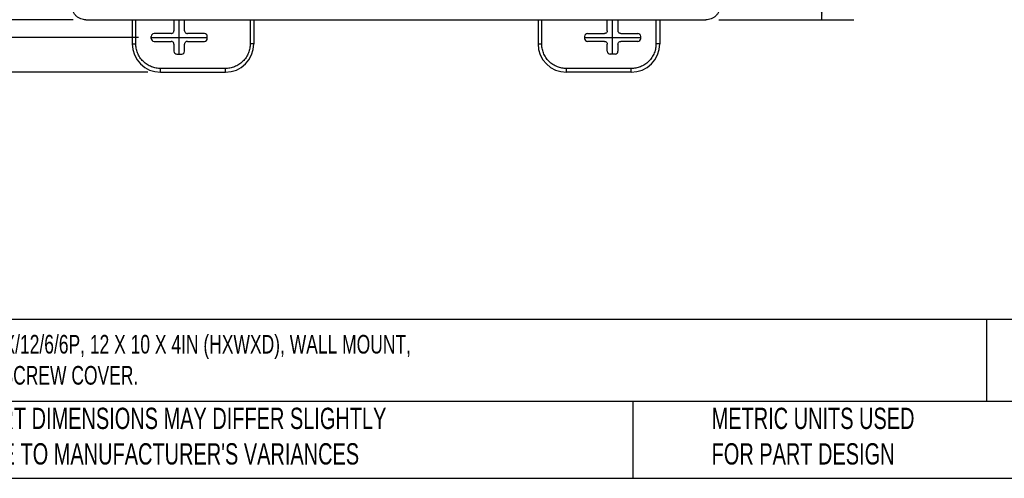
# Model space of a CAD drawing. Header units: inches. Extents: x 1.1 to 48.4, y 1.1 to 37.1.
# Tile 2 of 22: x 10.6 to 27.9, y 1.1 to 9.2. Entities that reach past the tile are written whole.
import ezdxf

# ---------------------------------------------------------------- set-up
doc = ezdxf.new("R2010")
doc.units = ezdxf.units.IN
doc.header["$LTSCALE"] = 4.5
doc.header["$MEASUREMENT"] = 0
doc.linetypes.add('CENTERX2', pattern=[0.8, 0.5, -0.1, 0.1, -0.1])
doc.layers.add('CENTER', color=40, linetype='CENTERX2')
doc.layers.add('DIMENSIONS', color=140, linetype='Continuous', lineweight=25)
doc.layers.add('TEXT', color=140, linetype='Continuous', lineweight=25)
doc.styles.add('SLDTEXTSTYLE0', font='TXT', dxfattribs={"width": 0.7})
doc.dimstyles.new('SLDDIMSTYLE0', dxfattribs={"dimtxt": 0.382324, "dimasz": 0.585, "dimexe": 0, "dimexo": 0.0625, "dimgap": 0.095581, "dimtad": 0, "dimtih": 1, "dimtoh": 1, "dimrnd": 1e-09, "dimzin": 12, "dimdsep": 46, "dimtxsty": 'SLDTEXTSTYLE0', "dimsah": 1, "dimcen": 0.09, "dimadec": 0, "dimazin": 3, "dimtfac": 1, "dimtofl": 0, "dimtmove": 0, "dimatfit": 3, "dimfxl": 0, "dimfrac": 2, "dimtolj": 1, "dimtzin": 12, "dimarcsym": 0})
doc.dimstyles.new('SLDDIMSTYLE2', dxfattribs={"dimtxt": 0.382324, "dimasz": 0.585, "dimexe": 0, "dimexo": 0.0625, "dimgap": 0.095581, "dimtad": 0, "dimtih": 1, "dimtoh": 1, "dimrnd": 1e-09, "dimzin": 4, "dimdsep": 46, "dimtxsty": 'SLDTEXTSTYLE0', "dimsah": 1, "dimcen": 0.09, "dimadec": 0, "dimazin": 1, "dimtfac": 1, "dimtofl": 0, "dimtmove": 0, "dimatfit": 3, "dimfxl": 0, "dimfrac": 2, "dimtolj": 1, "dimtzin": 12, "dimarcsym": 0})

# ---------------------------------------------------------------- blocks, each defined once
blk = doc.blocks.new('_D_4')
at = {"layer": 'DIMENSIONS'}
for p, q in [((12.677, 22.913), (6.396, 22.913)), ((6.959, 22.913), (6.959, 16.008)), ((6.231, 15.315), (6.103, 15.315)), ((6.103, 15.315), (6.103, 14.707)), ((7.686, 15.315), (7.814, 15.315)), ((7.814, 15.315), (7.814, 14.707)), ((6.103, 14.707), (6.231, 14.707)), ((6.959, 8.888), (6.959, 14.621)), ((7.814, 14.707), (7.686, 14.707)), ((12.677, 8.888), (6.396, 8.888))]:
    blk.add_line(p, q, dxfattribs=at)
for points in [[(6.959, 22.913), (6.869, 22.328), (7.049, 22.328)], [(6.959, 8.888), (7.049, 9.473), (6.869, 9.473)]]:
    blk.add_solid(points, dxfattribs=at)
at = {"layer": 'DIMENSIONS', "char_height": 0.375, "attachment_point": 1, "style": 'SLDTEXTSTYLE0'}
for s, insert in [('14.02', (6.231, 15.883)), ('356.2', (6.231, 15.19))]:
    blk.add_mtext(s, dxfattribs=dict(at, insert=insert))
blk = doc.blocks.new('_D_6')
at = {"layer": 'DIMENSIONS'}
for p, q in [((11.529, 22.603), (8.522, 22.603)), ((9.085, 22.603), (9.085, 16.008)), ((8.357, 15.315), (8.229, 15.315)), ((8.229, 15.315), (8.229, 14.707)), ((9.812, 15.315), (9.94, 15.315)), ((9.94, 15.315), (9.94, 14.707)), ((8.229, 14.707), (8.357, 14.707)), ((9.085, 9.198), (9.085, 14.621)), ((9.94, 14.707), (9.812, 14.707)), ((11.529, 9.198), (8.522, 9.198))]:
    blk.add_line(p, q, dxfattribs=at)
for points in [[(9.085, 22.603), (8.995, 22.018), (9.175, 22.018)], [(9.085, 9.198), (9.175, 9.783), (8.995, 9.783)]]:
    blk.add_solid(points, dxfattribs=at)
at = {"layer": 'DIMENSIONS', "char_height": 0.375, "attachment_point": 1, "style": 'SLDTEXTSTYLE0'}
for s, insert in [('13.41', (8.357, 15.883)), ('340.5', (8.357, 15.19))]:
    blk.add_mtext(s, dxfattribs=dict(at, insert=insert))
blk = doc.blocks.new('_D_7')
at = {"layer": 'DIMENSIONS'}
for p, q in [((12.843, 23.525), (4.27, 23.525)), ((4.833, 23.525), (4.833, 16.008)), ((4.105, 15.315), (3.977, 15.315)), ((3.977, 15.315), (3.977, 14.707)), ((5.56, 15.315), (5.688, 15.315)), ((5.688, 15.315), (5.688, 14.707)), ((3.977, 14.707), (4.105, 14.707)), ((4.833, 8.275), (4.833, 14.621)), ((5.688, 14.707), (5.56, 14.707)), ((12.843, 8.275), (4.27, 8.275))]:
    blk.add_line(p, q, dxfattribs=at)
for points in [[(4.833, 23.525), (4.743, 22.94), (4.923, 22.94)], [(4.833, 8.275), (4.923, 8.86), (4.743, 8.86)]]:
    blk.add_solid(points, dxfattribs=at)
at = {"layer": 'DIMENSIONS', "char_height": 0.375, "attachment_point": 1, "style": 'SLDTEXTSTYLE0'}
for s, insert in [('15.25', (4.105, 15.883)), ('387.4', (4.105, 15.19))]:
    blk.add_mtext(s, dxfattribs=dict(at, insert=insert))
blk = doc.blocks.new('_D_8')
at = {"layer": 'DIMENSIONS'}
for p, q in [((23.657, 15.9), (25.264, 15.9)), ((24.702, 15.9), (24.702, 13.469)), ((23.975, 12.776), (23.846, 12.776)), ((23.846, 12.776), (23.846, 12.168)), ((25.429, 12.776), (25.557, 12.776)), ((25.557, 12.776), (25.557, 12.168)), ((23.846, 12.168), (23.975, 12.168)), ((25.557, 12.168), (25.429, 12.168)), ((24.702, 9.198), (24.702, 12.082)), ((22.886, 9.198), (25.264, 9.198))]:
    blk.add_line(p, q, dxfattribs=at)
for points in [[(24.702, 15.9), (24.612, 15.315), (24.792, 15.315)], [(24.702, 9.198), (24.792, 9.783), (24.612, 9.783)]]:
    blk.add_solid(points, dxfattribs=at)
at = {"layer": 'DIMENSIONS', "char_height": 0.375, "attachment_point": 1, "style": 'SLDTEXTSTYLE0'}
for s, insert in [('6.70', (24.134, 13.345)), ('170.2', (23.975, 12.651))]:
    blk.add_mtext(s, dxfattribs=dict(at, insert=insert))

msp = doc.modelspace()

# ---------------------------------------------------------------- linework, layer by layer
for p, q in [((11.754, 9.198), (22.661, 9.198)), ((12.568, 9.198), (12.568, 8.775)), ((12.633, 8.775), (12.633, 9.198)), ((13.302, 9.198), (13.302, 9.006)), ((13.489, 9.006), (13.489, 9.198)), ((14.643, 9.198), (14.643, 8.775)), ((14.708, 9.198), (14.708, 8.775)), ((19.708, 9.198), (19.708, 8.775)), ((19.773, 8.775), (19.773, 9.198)), ((20.927, 9.006), (20.927, 9.198)), ((21.114, 9.198), (21.114, 9.006)), ((21.783, 9.198), (21.783, 8.775)), ((21.848, 9.198), (21.848, 8.775)), ((12.902, 8.869), (12.902, 8.906)), ((13.252, 8.956), (12.952, 8.956)), ((13.839, 8.956), (13.539, 8.956)), ((13.889, 8.869), (13.889, 8.906)), ((20.527, 8.906), (20.527, 8.869)), ((20.577, 8.956), (20.877, 8.956)), ((21.164, 8.956), (21.464, 8.956)), ((21.514, 8.869), (21.514, 8.906)), ((12.568, 8.775), (12.633, 8.775)), ((12.952, 8.819), (13.252, 8.819)), ((13.302, 8.769), (13.302, 8.644)), ((13.489, 8.644), (13.489, 8.769)), ((13.539, 8.819), (13.839, 8.819)), ((14.708, 8.775), (14.643, 8.775)), ((19.708, 8.775), (19.773, 8.775)), ((20.877, 8.819), (20.577, 8.819)), ((20.927, 8.644), (20.927, 8.769)), ((21.114, 8.769), (21.114, 8.644)), ((21.464, 8.819), (21.164, 8.819)), ((21.848, 8.775), (21.783, 8.775)), ((13.352, 8.594), (13.439, 8.594)), ((21.064, 8.594), (20.977, 8.594)), ((14.208, 8.34), (13.068, 8.34)), ((13.068, 8.275), (13.068, 8.34)), ((14.208, 8.275), (14.208, 8.34)), ((21.348, 8.34), (20.208, 8.34)), ((20.208, 8.275), (20.208, 8.34)), ((21.348, 8.275), (21.348, 8.34)), ((13.068, 8.275), (14.208, 8.275)), ((21.348, 8.275), (20.208, 8.275))]:
    msp.add_line(p, q)
for centre, start, end in [((13.068, 8.775), 180, 270), ((14.208, 8.775), 270, 0), ((20.208, 8.775), 180, 270), ((21.348, 8.775), 270, 0)]:
    msp.add_arc(centre, 0.5, start, end)
for points, knots in [([(11.754, 9.198), (11.74, 9.198), (11.724, 9.199), (11.694, 9.205), (11.678, 9.209), (11.647, 9.221), (11.632, 9.229), (11.604, 9.248), (11.59, 9.258), (11.566, 9.283), (11.555, 9.296), (11.537, 9.325), (11.529, 9.34), (11.517, 9.37), (11.512, 9.386), (11.507, 9.417), (11.505, 9.432), (11.505, 9.447)], [0, 0, 0, 0, 0.125, 0.125, 0.25, 0.25, 0.375, 0.375, 0.5, 0.5, 0.625, 0.625, 0.75, 0.75, 0.875, 0.875, 1, 1, 1, 1]), ([(22.91, 9.447), (22.91, 9.432), (22.909, 9.417), (22.903, 9.386), (22.899, 9.37), (22.887, 9.34), (22.879, 9.325), (22.861, 9.296), (22.85, 9.283), (22.825, 9.258), (22.812, 9.248), (22.784, 9.229), (22.769, 9.221), (22.738, 9.209), (22.722, 9.205), (22.691, 9.199), (22.676, 9.198), (22.661, 9.198)], [0, 0, 0, 0, 0.125, 0.125, 0.25, 0.25, 0.375, 0.375, 0.5, 0.5, 0.625, 0.625, 0.75, 0.75, 0.875, 0.875, 1, 1, 1, 1]), ([(13.252, 8.956), (13.259, 8.956), (13.265, 8.958), (13.277, 8.963), (13.283, 8.966), (13.292, 8.976), (13.296, 8.981), (13.301, 8.993), (13.302, 9), (13.302, 9.006)], [0, 0, 0, 0, 0.25, 0.25, 0.5, 0.5, 0.75, 0.75, 1, 1, 1, 1]), ([(13.489, 9.006), (13.489, 9), (13.49, 8.993), (13.495, 8.981), (13.499, 8.976), (13.508, 8.966), (13.514, 8.963), (13.526, 8.958), (13.532, 8.956), (13.539, 8.956)], [0, 0, 0, 0, 0.25, 0.25, 0.5, 0.5, 0.75, 0.75, 1, 1, 1, 1]), ([(20.927, 9.006), (20.927, 9), (20.926, 8.993), (20.921, 8.981), (20.917, 8.976), (20.908, 8.966), (20.902, 8.963), (20.89, 8.958), (20.884, 8.956), (20.877, 8.956)], [0, 0, 0, 0, 0.25, 0.25, 0.5, 0.5, 0.75, 0.75, 1, 1, 1, 1]), ([(21.164, 8.956), (21.157, 8.956), (21.151, 8.958), (21.139, 8.963), (21.133, 8.966), (21.124, 8.976), (21.12, 8.981), (21.115, 8.993), (21.114, 9), (21.114, 9.006)], [0, 0, 0, 0, 0.25, 0.25, 0.5, 0.5, 0.75, 0.75, 1, 1, 1, 1]), ([(13.068, 8.34), (13.042, 8.34), (13.016, 8.343), (12.962, 8.353), (12.935, 8.36), (12.881, 8.381), (12.855, 8.395), (12.805, 8.427), (12.782, 8.446), (12.739, 8.489), (12.72, 8.512), (12.688, 8.562), (12.674, 8.588), (12.653, 8.642), (12.645, 8.669), (12.635, 8.723), (12.633, 8.75), (12.633, 8.775)], [0, 0, 0, 0, 0.125, 0.125, 0.25, 0.25, 0.375, 0.375, 0.5, 0.5, 0.625, 0.625, 0.75, 0.75, 0.875, 0.875, 1, 1, 1, 1]), ([(13.302, 8.769), (13.302, 8.776), (13.301, 8.782), (13.296, 8.795), (13.292, 8.8), (13.283, 8.809), (13.277, 8.813), (13.265, 8.818), (13.259, 8.819), (13.252, 8.819)], [0, 0, 0, 0, 0.25, 0.25, 0.5, 0.5, 0.75, 0.75, 1, 1, 1, 1]), ([(13.539, 8.819), (13.532, 8.819), (13.526, 8.818), (13.514, 8.813), (13.508, 8.809), (13.499, 8.8), (13.495, 8.795), (13.49, 8.782), (13.489, 8.776), (13.489, 8.769)], [0, 0, 0, 0, 0.25, 0.25, 0.5, 0.5, 0.75, 0.75, 1, 1, 1, 1]), ([(14.643, 8.775), (14.643, 8.75), (14.641, 8.723), (14.631, 8.669), (14.623, 8.642), (14.602, 8.588), (14.588, 8.562), (14.556, 8.512), (14.537, 8.489), (14.494, 8.446), (14.471, 8.427), (14.421, 8.395), (14.395, 8.381), (14.341, 8.36), (14.314, 8.353), (14.26, 8.343), (14.234, 8.34), (14.208, 8.34)], [0, 0, 0, 0, 0.125, 0.125, 0.25, 0.25, 0.375, 0.375, 0.5, 0.5, 0.625, 0.625, 0.75, 0.75, 0.875, 0.875, 1, 1, 1, 1]), ([(20.208, 8.34), (20.182, 8.34), (20.156, 8.343), (20.102, 8.353), (20.075, 8.36), (20.021, 8.381), (19.995, 8.395), (19.945, 8.427), (19.922, 8.446), (19.879, 8.489), (19.86, 8.512), (19.828, 8.562), (19.814, 8.588), (19.793, 8.642), (19.785, 8.669), (19.775, 8.723), (19.773, 8.75), (19.773, 8.775)], [0, 0, 0, 0, 0.125, 0.125, 0.25, 0.25, 0.375, 0.375, 0.5, 0.5, 0.625, 0.625, 0.75, 0.75, 0.875, 0.875, 1, 1, 1, 1]), ([(20.877, 8.819), (20.884, 8.819), (20.89, 8.818), (20.902, 8.813), (20.908, 8.809), (20.917, 8.8), (20.921, 8.795), (20.926, 8.782), (20.927, 8.776), (20.927, 8.769)], [0, 0, 0, 0, 0.25, 0.25, 0.5, 0.5, 0.75, 0.75, 1, 1, 1, 1]), ([(21.114, 8.769), (21.114, 8.776), (21.115, 8.782), (21.12, 8.795), (21.124, 8.8), (21.133, 8.809), (21.139, 8.813), (21.151, 8.818), (21.157, 8.819), (21.164, 8.819)], [0, 0, 0, 0, 0.25, 0.25, 0.5, 0.5, 0.75, 0.75, 1, 1, 1, 1]), ([(21.783, 8.775), (21.783, 8.75), (21.781, 8.723), (21.771, 8.669), (21.763, 8.642), (21.742, 8.588), (21.728, 8.562), (21.696, 8.512), (21.677, 8.489), (21.634, 8.446), (21.611, 8.427), (21.561, 8.395), (21.535, 8.381), (21.481, 8.36), (21.454, 8.353), (21.4, 8.343), (21.374, 8.34), (21.348, 8.34)], [0, 0, 0, 0, 0.125, 0.125, 0.25, 0.25, 0.375, 0.375, 0.5, 0.5, 0.625, 0.625, 0.75, 0.75, 0.875, 0.875, 1, 1, 1, 1])]:
    msp.add_open_spline(points, degree=3, knots=knots)
for points in [[(12.952, 8.956), (12.939, 8.956), (12.913, 8.945), (12.902, 8.919), (12.902, 8.906)], [(12.902, 8.869), (12.902, 8.856), (12.913, 8.83), (12.939, 8.819), (12.952, 8.819)], [(13.889, 8.906), (13.889, 8.919), (13.878, 8.945), (13.852, 8.956), (13.839, 8.956)], [(13.839, 8.819), (13.852, 8.819), (13.878, 8.83), (13.889, 8.856), (13.889, 8.869)], [(20.577, 8.956), (20.564, 8.956), (20.538, 8.945), (20.527, 8.919), (20.527, 8.906)], [(20.527, 8.869), (20.527, 8.856), (20.538, 8.83), (20.564, 8.819), (20.577, 8.819)], [(21.514, 8.906), (21.514, 8.919), (21.503, 8.945), (21.477, 8.956), (21.464, 8.956)], [(21.464, 8.819), (21.477, 8.819), (21.503, 8.83), (21.514, 8.856), (21.514, 8.869)], [(13.302, 8.644), (13.302, 8.631), (13.313, 8.605), (13.339, 8.594), (13.352, 8.594)], [(13.439, 8.594), (13.452, 8.594), (13.478, 8.605), (13.489, 8.631), (13.489, 8.644)], [(20.927, 8.644), (20.927, 8.631), (20.938, 8.605), (20.964, 8.594), (20.977, 8.594)], [(21.064, 8.594), (21.077, 8.594), (21.103, 8.605), (21.114, 8.631), (21.114, 8.644)]]:
    msp.add_open_spline(points, degree=3)
at = {"layer": 'CENTER'}
for p, q in [((13.395, 8.594), (13.395, 9.198)), ((21.02, 8.594), (21.02, 9.198)), ((12.902, 8.888), (13.889, 8.888)), ((20.527, 8.888), (21.514, 8.888))]:
    msp.add_line(p, q, dxfattribs=at)
at = {"layer": 'TEXT'}
for p, q in [((48.375, 3.92), (1.125, 3.92)), ((27.595, 3.92), (27.595, 2.475)), ((48.375, 2.475), (1.125, 2.475)), ((21.374, 2.475), (21.374, 1.125)), ((1.125, 1.125), (48.375, 1.125))]:
    msp.add_line(p, q, dxfattribs=at)

# ---------------------------------------------------------------- texts
at = {"layer": 'TEXT', "attachment_point": 1, "style": 'SLDTEXTSTYLE0'}
for s, insert, char_height in [('ATTABOX HEARTLAND SERIES ENCLOSURE, NEMA 1/3R/4/4X/12/6/6P, 12 X 10 X 4IN (HXWXD), WALL MOUNT, ^JPOLYCARBONATE, PANTONE 7541 C LIGHT GRAY, HINGED SCREW COVER.', (1.411, 3.65), 0.328125), ("PART DIMENSIONS MAY DIFFER SLIGHTLY ^JDUE TO MANUFACTURER'S VARIANCES", (9.765, 2.368), 0.375), ('METRIC UNITS USED ^JFOR PART DESIGN', (22.762, 2.368), 0.375)]:
    msp.add_mtext(s, dxfattribs=dict(at, insert=insert, char_height=char_height))

# ---------------------------------------------------------------- dimensions: what is measured, and where the dimension line sits
at = {"layer": 'DIMENSIONS'}
for base, p1, p2, dimstyle, picture, middle in [((4.833, 8.275), (13.068, 23.525), (13.068, 8.275), 'SLDDIMSTYLE0', '_D_7', (4.833, 15.315)), ((6.958552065, 8.887797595), (12.901975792, 22.912797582), (12.901975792, 8.887797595), 'SLDDIMSTYLE0', '_D_4', (6.958552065, 15.314509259)), ((9.084536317, 22.602797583), (11.754478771, 9.197797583), (11.754478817, 22.602797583), 'SLDDIMSTYLE0', '_D_6', (9.084536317, 15.314509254)), ((24.702, 9.198), (23.432, 15.9), (22.661, 9.198), 'SLDDIMSTYLE2', '_D_8', (24.702, 12.776))]:
    dim = msp.add_linear_dim(base=base, p1=p1, p2=p2, angle=90, dimstyle=dimstyle, dxfattribs=at)
    dim.commit()
    dim.dimension.update_dxf_attribs({"geometry": picture, "text_midpoint": middle, "dimtype": 160})

doc.saveas('drawing.dxf')
